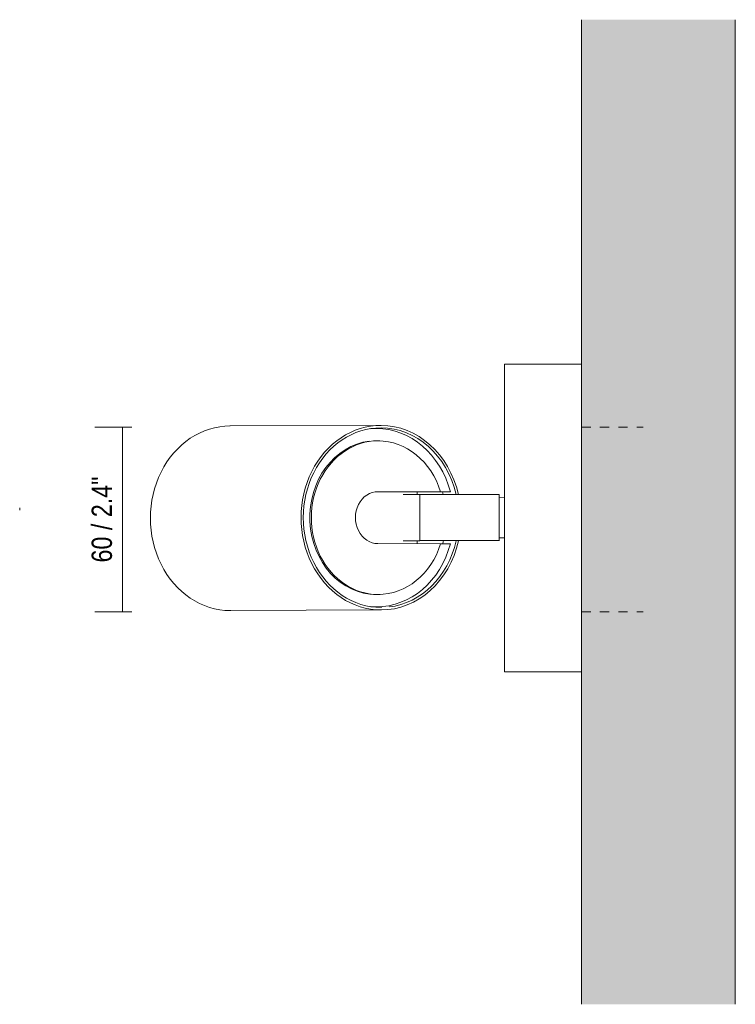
# Model space of a CAD drawing. Header units: millimetres. Extents: x -6669 to -5406, y -11 to 6739.
# Tile 2 of 2: x -6339 to -6106, y 6419 to 6739. Entities that reach past the tile are written whole.
import ezdxf

# ---------------------------------------------------------------- set-up
doc = ezdxf.new("R2010")
doc.units = ezdxf.units.MM
doc.linetypes.add('Dash', pattern=[6, 3, -3])
for name, color, linetype, lineweight in [('Cotas', 7, 'Continuous', 9), ('Cotas-3', 7, 'Continuous', 9), ('Luminarias', 7, 'Continuous', 20), ('Muros', 7, 'Continuous', 9)]:
    doc.layers.add(name, color=color, linetype=linetype, lineweight=lineweight)
doc.layers.add('Lighthing Fixture Dim Grey Dash', color=7, linetype='Dash', lineweight=9, true_color=0xd2d2d2)
doc.layers.add('Lighthing Fixture Dim Grey SOL', color=7, linetype='Continuous', lineweight=9, true_color=0x5b5b5b)
doc.styles.add('Arial Narrow', font='ARIALN.TTF', dxfattribs={"height": 6.6})
doc.dimstyles.new('FARO_-_2_2mm_Arial_Narrow_mm_Inch_Left', dxfattribs={"dimscale": 304.8, "dimtxt": 6.754644, "dimasz": 0, "dimexe": 0.029528, "dimexo": 0.0625, "dimgap": 0.004921, "dimtad": 1, "dimdec": 0, "dimzin": 0, "dimdsep": 46, "dimtxsty": 'Arial Narrow', "dimblk1": 'NONE', "dimblk2": 'NONE', "dimsah": 1, "dimcen": 0.09, "dimadec": 0, "dimazin": 0, "dimtfac": 1, "dimtdec": 4, "dimtix": 1, "dimtmove": 0, "dimatfit": 3, "dimfxl": 0.009843, "dimfxlon": 1, "dimtvp": 1, "dimtolj": 1, "dimtzin": 0, "dimarcsym": 2})

# ---------------------------------------------------------------- blocks, each defined once
blk = doc.blocks.new('43767 - 43767 STAN White wall lamp with switch-540624-Planta_PDF')
at = {"layer": 'Luminarias'}
for p, q in [((-3268.96, 6627), (-3293.96, 6627)), ((-3293.96, 6577.11), (-3293.96, 6627)), ((-3334.22, 6607.06), (-3383.22, 6606.86)), ((-3335.72, 6606.06), (-3336.74, 6606.05)), ((-3334.54, 6602.03), (-3335.04, 6602.05)), ((-3335.1, 6585.51), (-3314.74, 6585.48)), ((-3323.46, 6584.58), (-3321.46, 6584.58)), ((-3322.37, 6584.58), (-3322.37, 6585.48)), ((-3321.46, 6569.6), (-3321.46, 6584.6)), ((-3321.46, 6584.6), (-3295.71, 6584.6)), ((-3314.74, 6585.48), (-3311.57, 6585.47)), ((-3295.71, 6584.6), (-3295.71, 6569.6)), ((-3293.96, 6583.62), (-3295.71, 6583.68)), ((-3293.96, 6527), (-3293.96, 6577.11)), ((-3295.71, 6570.48), (-3293.96, 6570.54)), ((-3314.74, 6568.58), (-3335.1, 6568.61)), ((-3321.46, 6569.58), (-3323.46, 6569.58)), ((-3322.37, 6568.6), (-3322.37, 6569.58)), ((-3295.71, 6569.6), (-3321.46, 6569.6)), ((-3321.46, 6569.6), (-3321.46, 6569.58)), ((-3311.57, 6568.58), (-3314.74, 6568.58)), ((-3295.71, 6569.56), (-3295.71, 6569.6)), ((-3334.84, 6552.07), (-3334.34, 6552.09)), ((-3336.74, 6548.05), (-3335.48, 6548.06)), ((-3382.97, 6546.86), (-3333.97, 6547.06)), ((-3293.96, 6527), (-3268.96, 6527))]:
    blk.add_line(p, q, dxfattribs=at)
at = {"layer": 'Luminarias', "flags": 128}
blk.add_lwpolyline([(-3314.74, 6585.48), (-3314.98, 6585.48), (-3315.22, 6585.48)], dxfattribs=at)
at = {"layer": 'Luminarias'}
for centre, major_axis, ratio, start_param, end_param in [((-3383.1, 6576.86), (-0.12, 30), 0.866023, 6.278449, 9.420042), ((-3334.1, 6577.06), (-0.12, 29.19), 0.866023, 6.278449, 9.420042), ((-3334.1, 6577.06), (-0.12, 30), 0.866023, 6.278449, 9.420042), ((-3335.6, 6577.06), (-0.12, 29), 0.866023, 6.278449, 6.360151), ((-3335.6, 6577.06), (-0.12, 29), 0.866023, 5.003236, 6.278449), ((-3334.1, 6577.06), (-0.12, 30), 0.866023, 4.963015, 6.278449), ((-3334.1, 6577.06), (-0.12, 29.19), 0.866023, 4.970185, 6.278449), ((-3335.6, 6577.06), (-0.1, 25), 0.866023, 0.099984, 3.136857), ((-3335.1, 6577.06), (-0.1, 24.98), 0.866023, 6.278449, 9.420042), ((-3335.6, 6577.06), (-0.1, 25), 0.866023, 6.252948, 6.25588), ((-3335.1, 6577.06), (-0.1, 24.98), 0.866023, 5.052618, 6.278449), ((-3335.1, 6577.06), (-0.03, 8.45), 0.866023, 6.278449, 9.420042), ((-3323.46, 6584.57), (4, 0), 0.002368, 1.570796, 2.588188), ((-3323.37, 6585.48), (1, 0), 0.002368, 2.356194, 2.617994), ((-3323.37, 6585.48), (1, 0), 0.002368, 0, 0.261799), ((-3338.1, 6577.05), (-0.12, 29), 0.866023, 4.972469, 5.003236), ((-3335.6, 6577.06), (-0.12, 29), 0.866023, 3.136857, 4.41207), ((-3335.1, 6577.06), (-0.1, 24.98), 0.866023, 3.136857, 4.362688), ((-3334.1, 6577.06), (-0.12, 30), 0.866023, 3.136857, 4.456636), ((-3334.1, 6577.06), (-0.12, 29.19), 0.866023, 3.241577, 4.449499), ((-3323.46, 6569.57), (4, 0), 0.002368, 1.570796, 2.588188), ((-3323.46, 6569.57), (1.62, 0), 0.002368, 2.33153, 2.356194), ((-3338.1, 6577.05), (-0.12, 29), 0.866023, 4.412556, 4.447456), ((-3335.6, 6577.06), (-0.1, 25), 0.866023, 3.159954, 3.17183), ((-3335.6, 6577.06), (-0.12, 29), 0.866023, 3.059985, 3.136857), ((-3383.1, 6576.86), (-0.12, 30), 0.866023, 3.136857, 3.141593), ((-3334.1, 6577.06), (-0.12, 29.19), 0.866023, 3.136857, 3.141593)]:
    blk.add_ellipse(centre, major_axis=major_axis, ratio=ratio, start_param=start_param, end_param=end_param, dxfattribs=at)
blk = doc.blocks.new('DIMBLOCK1-Planta_PDF')
at = {"layer": 'Cotas-3', "color": 251, "true_color": 0x5b5b5b}
for p, q in [((-6305.53, 6606.5), (-6314.53, 6606.5)), ((-6305.53, 6546.5), (-6305.53, 6606.5)), ((-6305.53, 6606.5), (-6302.53, 6606.5)), ((-6305.53, 6546.5), (-6314.53, 6546.5)), ((-6305.53, 6546.5), (-6302.53, 6546.5))]:
    blk.add_line(p, q, dxfattribs=at)
at = {"layer": 'Cotas-3', "color": 0, "insert": (-6315.56, 6562.5), "char_height": 6.6, "width": 33.5802, "attachment_point": 1, "rotation": 90, "line_spacing_factor": 0.974696, "style": 'Arial Narrow'}
blk.add_mtext('60 / 2.4"', dxfattribs=at)
blk = doc.blocks.new('_None')

msp = doc.modelspace()

# ---------------------------------------------------------------- hatches: boundary and pattern name
at = {"layer": 'Muros', "true_color": 0xf7f7f7}
msp.add_hatch(color=7, dxfattribs=at).paths.add_polyline_path([(-6106.36, 6418.88), (-6106.36, 6738.92), (-6156.36, 6738.92), (-6156.36, 6418.88)])

# ---------------------------------------------------------------- linework, layer by layer
at = {"layer": 'Lighthing Fixture Dim Grey Dash'}
for p, q in [((-6156.36, 6606.5), (-6136.36, 6606.5)), ((-6156.36, 6546.5), (-6136.36, 6546.5))]:
    msp.add_line(p, q, dxfattribs=at)
at = {"layer": 'Lighthing Fixture Dim Grey SOL'}
msp.add_line((-6338.95, 6579.5), (-6338.95, 6580.3), dxfattribs=at)
at = {"layer": 'Muros', "color": 253, "true_color": 0xaaaaaa}
for p, q in [((-6156.36, 6418.88), (-6156.36, 6738.92)), ((-6106.36, 6738.92), (-6106.36, 6418.88))]:
    msp.add_line(p, q, dxfattribs=at)

# ---------------------------------------------------------------- block references
at = {"layer": 'Luminarias'}
msp.add_blockref('43767 - 43767 STAN White wall lamp with switch-540624-Planta_PDF', (-2887.4, 0), dxfattribs=at)

# ---------------------------------------------------------------- dimensions: what is measured, and where the dimension line sits
at = {"layer": 'Cotas', "color": 251, "true_color": 0x5b5b5b}
dim = msp.add_linear_dim(base=(-6305.53, 6606.5), p1=(-6302.53, 6546.5), p2=(-6302.53, 6606.5), angle=90, dimstyle='FARO_-_2_2mm_Arial_Narrow_mm_Inch_Left', override={"dimpost": '<>', "dimfxl": 60}, dxfattribs=at)
dim.commit()
dim.dimension.update_dxf_attribs({"geometry": 'DIMBLOCK1-Planta_PDF', "text_midpoint": (-6311.31, 6576.5)})

doc.saveas('drawing.dxf')
